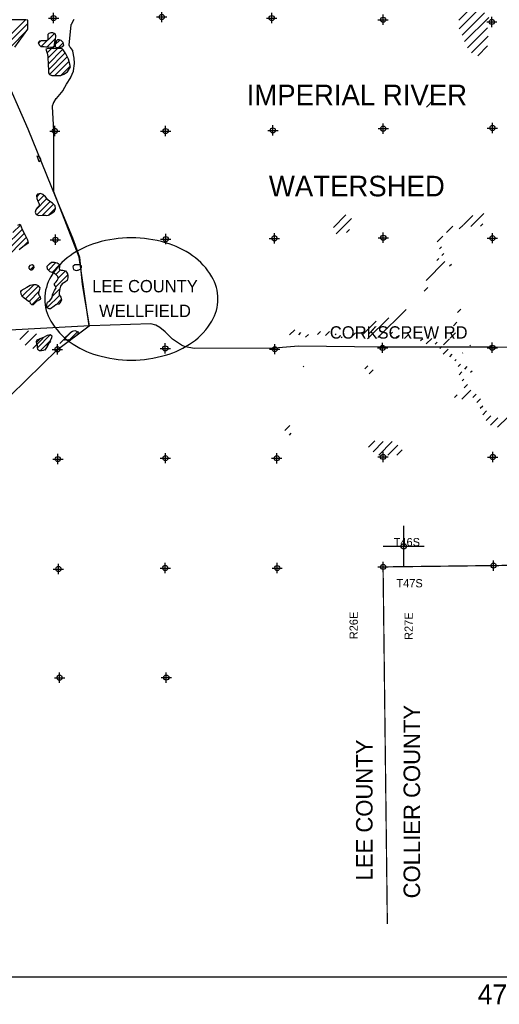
# Model space of a CAD drawing. Extents: x 164148 to 384280, y 737816 to 848299.
# Tile 19 of 41: x 266398 to 289685, y 737816 to 785614. Entities that reach past the tile are written whole.
import ezdxf
from ezdxf.enums import TextEntityAlignment as Align

# ---------------------------------------------------------------- set-up
doc = ezdxf.new("R2010")
doc.units = 0
doc.header["$LTSCALE"] = 1200
doc.header["$PDMODE"] = 34
doc.header["$PDSIZE"] = 250
doc.linetypes.add('DASHED', pattern=[0])
doc.linetypes.add('PHANTOM', pattern=[0])
doc.layers.get('0').update_dxf_attribs({"linetype": 'CONTINUOUS'})
for name, color, linetype in [('BORDER', 1, 'CONTINUOUS'), ('COUNTY', 15, 'PHANTOM'), ('MAJROADS', 9, 'CONTINUOUS'), ('SEC', 2, 'CONTINUOUS'), ('TEXT', 7, 'CONTINUOUS'), ('WETDBA', 11, 'CONTINUOUS'), ('WETFILL', 12, 'CONTINUOUS'), ('WSHEDS', 3, 'CONTINUOUS')]:
    doc.layers.add(name, color=color, linetype=linetype)

# ---------------------------------------------------------------- blocks, each defined once
blk = doc.blocks.new('TICK')
at = {"color": 0}
for points in [[(500, 0), (500, 1000)], [(0, 500), (1000, 500)]]:
    blk.add_lwpolyline(points, dxfattribs=at)
blk.add_point((500, 500), dxfattribs=at)
blk = doc.blocks.new('*X')
at = {"color": 0}
for p, q in [((265574, 784501), (266681, 785607)), ((265662, 784294), (266795, 785427)), ((265950, 784288), (266750, 785088)), ((267446, 784311), (268084, 784949)), ((267313, 784472), (267428, 784587)), ((267724, 784294), (268137, 784708)), ((268128, 784404), (268352, 784628)), ((268008, 784284), (268081, 784357)), ((268293, 784274), (268515, 784496)), ((267731, 784007), (267929, 784205)), ((267764, 783746), (268224, 784205)), ((267773, 783460), (268480, 784167)), ((267792, 783184), (268606, 783998)), ((267851, 782949), (268711, 783809)), ((268105, 782908), (268797, 783601)), ((268407, 782916), (268860, 783369)), ((267174, 776382), (267721, 776929)), ((267226, 777022), (267380, 777177)), ((267284, 776787), (267578, 777080)), ((267229, 776142), (267864, 776777)), ((267502, 776121), (268039, 776658)), ((267796, 776120), (268139, 776463)), ((266069, 775277), (266434, 775642)), ((265667, 774581), (266521, 775434)), ((265640, 773964), (266714, 775038)), ((265656, 774274), (266616, 775234)), ((240239, 774480), (240675, 774916)), ((240253, 774199), (240876, 774823)), ((240341, 773993), (241065, 774717)), ((266604, 774633), (266794, 774824)), ((240426, 773784), (241209, 774567)), ((240517, 773580), (241169, 774232)), ((240650, 773419), (241190, 773958)), ((267790, 773463), (268151, 773825)), ((267967, 773346), (268321, 773700)), ((240852, 773326), (241170, 773645)), ((266927, 773484), (267088, 773645)), ((268153, 773237), (268381, 773466)), ((268272, 773062), (268625, 773415)), ((268145, 772641), (268733, 773228)), ((266523, 772196), (267078, 772751)), ((266450, 772418), (266512, 772480)), ((266677, 772056), (267314, 772693)), ((266854, 771939), (267351, 772436)), ((267980, 772181), (268347, 772548)), ((267004, 771794), (267388, 772178)), ((267738, 771645), (268325, 772232)), ((239187, 771661), (239419, 771893)), ((268168, 771780), (268417, 772029)), ((267255, 769689), (267876, 770310)), ((268599, 770149), (268923, 770474)), ((268788, 770044), (269217, 770473)), ((267201, 769930), (267407, 770136)), ((267415, 769555), (267879, 770019)), ((236178, 767768), (236581, 768171)), ((236265, 767561), (236759, 768055)), ((240389, 767856), (240688, 768156)), ((240628, 767800), (241049, 768222)), ((236606, 767607), (236702, 767703)), ((239838, 767600), (240045, 767807)), ((240251, 767718), (240374, 767841)), ((240934, 767813), (241010, 767888)), ((239539, 767300), (239722, 767484)), ((239610, 767078), (239678, 767145)), ((239523, 766696), (239587, 766760)), ((239692, 766865), (239755, 766928)), ((239176, 766054), (239786, 766664)), ((239938, 766522), (239995, 766579)), ((239120, 765704), (239235, 765819)), ((237617, 764201), (238531, 765114)), ((240197, 765014), (240304, 765121)), ((237286, 764165), (237967, 764845)), ((234761, 764290), (234927, 764456)), ((237105, 764278), (237565, 764738)), ((240064, 764587), (240176, 764698)), ((226029, 764137), (226313, 764421)), ((226199, 763954), (226571, 764326)), ((226451, 763852), (226779, 764181)), ((227320, 764014), (227614, 764308)), ((235056, 764290), (235128, 764363)), ((235278, 764218), (235368, 764308)), ((235660, 764306), (235756, 764402)), ((235922, 764273), (236054, 764405)), ((236233, 764289), (236270, 764326)), ((236429, 764190), (236466, 764228)), ((236730, 764197), (236889, 764356)), ((238013, 764303), (238085, 764375)), ((238202, 764197), (238255, 764250)), ((238479, 764179), (238606, 764307)), ((238779, 764184), (238816, 764222)), ((238998, 764109), (239067, 764179)), ((239180, 763997), (239358, 764175)), ((239743, 763970), (239939, 764167)), ((239960, 764188), (240130, 764358)), ((226900, 763947), (227030, 764077)), ((239468, 763990), (239534, 764056)), ((239618, 763846), (239690, 763918)), ((239735, 763668), (239895, 763828)), ((240589, 763933), (240611, 763956)), ((239946, 763585), (240025, 763663)), ((240109, 763453), (240155, 763499)), ((240355, 763700), (240369, 763714)), ((235197, 763253), (235221, 763277)), ((235197, 763253), (235221, 763277)), ((237198, 763193), (237297, 763291)), ((240215, 763265), (240296, 763346)), ((240428, 763183), (240512, 763267)), ((237330, 763030), (237461, 763162)), ((240245, 763000), (240337, 763092)), ((240619, 763080), (240669, 763129)), ((240340, 762800), (240394, 762855)), ((240414, 762580), (240519, 762685)), ((240093, 762259), (240184, 762350)), ((240339, 762211), (240628, 762499)), ((240691, 762268), (240796, 762373)), ((240818, 762101), (240942, 762225)), ((240931, 761920), (241012, 762000)), ((241013, 761707), (241137, 761830)), ((241119, 761518), (241273, 761673)), ((241260, 761365), (241496, 761601)), ((241494, 761304), (241830, 761640)), ((234608, 761192), (234771, 761354)), ((234751, 761041), (234815, 761105)), ((237310, 760654), (237522, 760866)), ((237461, 760510), (237788, 760838)), ((237647, 760402), (238084, 760839)), ((237934, 760395), (238261, 760722)), ((238232, 760398), (238401, 760567))]:
    blk.add_line(p, q, dxfattribs=at)

msp = doc.modelspace()

# ---------------------------------------------------------------- linework, layer by layer
at = {"layer": 'BORDER', "color": 0}
msp.add_lwpolyline([(164148, 739153), (324148, 739153), (324148, 844153), (164148, 844153)], close=True, dxfattribs=at)
at = {"layer": 'COUNTY', "color": 0, "const_width": 60}
for points in [[(292966, 759164), (289406, 759115), (287697, 759094), (286891, 759084), (285810, 759071), (285252, 759064), (284042, 759050)], [(284042, 759050), (284249, 741709)]]:
    msp.add_lwpolyline(points, dxfattribs=at)
at = {"layer": 'MAJROADS', "color": 0}
for points in [[(265517, 783228), (266794, 780319), (268152, 776974), (268966, 775024), (269303, 774083), (269427, 772766), (269774, 770749)], [(292966, 769707), (289313, 769717), (284009, 769715), (279929, 769763), (278772, 769671), (274892, 769658), (274432, 769737), (274248, 769822), (273814, 770102), (273465, 770465), (273207, 770668), (273015, 770778), (272763, 770846), (269798, 770751), (258426, 770130), (258294, 770083), (245978, 763663), (245142, 763255), (244792, 763110), (244101, 762929), (234606, 763013)]]:
    msp.add_lwpolyline(points, dxfattribs=at)
at = {"layer": 'SEC', "color": 0}
for p in [(268042, 785690), (273296, 785745), (278633, 785691), (284045, 785612), (289323, 785508), (284049, 780325), (289353, 780355), (268105, 780210), (273484, 780206), (278695, 780236), (268135, 774931), (273489, 774961), (278767, 774999), (284054, 775029), (289349, 775009), (268231, 769610), (273468, 769658), (278780, 769620), (284017, 769684), (289346, 769689), (268253, 764282), (273473, 764329), (278877, 764325), (284039, 764389), (289367, 764385), (268278, 758948), (273463, 758995), (278899, 758991), (284042, 759050), (289406, 759115), (268332, 753671), (273517, 753676)]:
    msp.add_point(p, dxfattribs=at)
at = {"layer": 'TEXT', "color": 0, "linetype": 'DASHED'}
msp.add_lwpolyline([(276021, 772059, 0.133348), (275729, 773137, 0.106764), (274791, 774158, 0.082786), (273484, 774789, 0.071296), (271819, 775027, 0.071296), (270154, 774789, 0.082786), (268848, 774158, 0.106764), (267910, 773137, 0.133348), (267617, 772059, 0.133348), (267910, 770980, 0.106764), (268848, 769959, 0.082786), (270154, 769328, 0.071296), (271819, 769090, 0.071296), (273484, 769328, 0.082786), (274791, 769959, 0.106764), (275729, 770980, 0.133348)], format="xyb", close=True, dxfattribs=at)
at = {"layer": 'WETDBA', "color": 0}
for p, q in [((266461, 772445), (266443, 772401)), ((266598, 772539), (266461, 772445)), ((266752, 772621), (266598, 772539)), ((266902, 772712), (266752, 772621)), ((267065, 772751), (266902, 772712)), ((267202, 772751), (267065, 772751)), ((267307, 772700), (267202, 772751)), ((267399, 772603), (267307, 772700)), ((267329, 772372), (267384, 772531)), ((267384, 772531), (267399, 772603)), ((266443, 772401), (266450, 772309)), ((266450, 772309), (266505, 772214)), ((266505, 772214), (266609, 772107)), ((266609, 772107), (266721, 772023)), ((266721, 772023), (266827, 771958)), ((266827, 771958), (266886, 771917)), ((267201, 771918), (267246, 771960)), ((267246, 771960), (267303, 771989)), ((267303, 771989), (267315, 771999)), ((267315, 771999), (267350, 772018)), ((267327, 772293), (267329, 772372)), ((267359, 772217), (267327, 772293)), ((267350, 772018), (267405, 772056)), ((267375, 772197), (267359, 772217)), ((267394, 772169), (267375, 772197)), ((267411, 772143), (267394, 772169)), ((267405, 772056), (267423, 772086)), ((267423, 772086), (267411, 772143)), ((266886, 771917), (266910, 771853)), ((266910, 771853), (266967, 771795)), ((266967, 771795), (267071, 771792)), ((267071, 771792), (267201, 771918))]:
    msp.add_line(p, q, dxfattribs=at)
for points in [[(266795, 785148), (266795, 785596), (266696, 785607), (265947, 785613)], [(266156, 784283), (266795, 785148)], [(266309, 775645), (266418, 775682), (266520, 775434), (266641, 775181), (266772, 774922), (266806, 774766), (266545, 774595), (266365, 774441)], [(268802, 770031), (268761, 770068), (268614, 770054), (268571, 770051), (268609, 770185), (268773, 770332), (268888, 770453), (268958, 770494), (269081, 770531), (269235, 770465), (269225, 770359), (269227, 770346)]]:
    msp.add_lwpolyline(points, dxfattribs=at)
for points in [[(268075, 784280), (268086, 784413), (268106, 784533), (268133, 784641), (268145, 784827), (268113, 784935), (268013, 784982), (267904, 784977), (267815, 784946), (267764, 784893), (267761, 784805), (267767, 784746), (267769, 784683), (267754, 784625), (267680, 784581), (267567, 784588), (267444, 784591), (267353, 784573), (267303, 784490), (267366, 784373), (267425, 784312), (267587, 784307), (267666, 784298), (267790, 784290), (267897, 784279), (267997, 784285)], [(268485, 784310), (268534, 784378), (268513, 784505), (268409, 784608), (268322, 784639), (268240, 784642), (268185, 784592), (268156, 784511), (268128, 784425), (268126, 784305), (268167, 784272), (268240, 784269), (268328, 784278), (268398, 784277)], [(268871, 783327), (268773, 783691), (268632, 783961), (268501, 784148), (268437, 784208), (268030, 784202), (267778, 784208), (267665, 784191), (267740, 783984), (267762, 783832), (267774, 783413), (267792, 783192), (267797, 783038), (267844, 782951), (267955, 782911), (268146, 782907), (268397, 782912), (268535, 782962), (268717, 783082)], [(267348, 778721), (267244, 779000), (267356, 778955), (267405, 778863), (267412, 778809), (267399, 778770), (267386, 778742)], [(267962, 776214), (268092, 776316), (268144, 776442), (268114, 776578), (267998, 776702), (267855, 776782), (267760, 776877), (267658, 777017), (267520, 777125), (267406, 777183), (267268, 777151), (267220, 777076), (267234, 776934), (267278, 776799), (267331, 776703), (267357, 776591), (267254, 776482), (267175, 776384), (267147, 776265), (267192, 776155), (267329, 776109), (267521, 776122), (267644, 776119), (267716, 776111), (267804, 776121), (267842, 776148), (267883, 776181)], [(267037, 773509), (267096, 773578), (267085, 773670), (267000, 773709), (266895, 773680), (266847, 773622), (266836, 773555), (266882, 773515), (266936, 773477), (266962, 773471), (266987, 773473)], [(267894, 771580), (267825, 771574), (267740, 771633), (267718, 771776), (267754, 771898), (267838, 771958), (267909, 772025), (267972, 772129), (267991, 772252), (268016, 772340), (268093, 772468), (268164, 772600), (268122, 772693), (268086, 772746), (268096, 772815), (268163, 772892), (268219, 772954), (268273, 773057), (268250, 773141), (268150, 773240), (268058, 773310), (267884, 773379), (267743, 773504), (267736, 773656), (267840, 773763), (267935, 773841), (268083, 773847), (268212, 773805), (268262, 773774), (268299, 773747), (268323, 773694), (268324, 773605), (268310, 773538), (268328, 773485), (268406, 773456), (268486, 773458), (268615, 773428), (268677, 773353), (268719, 773280), (268743, 773192), (268732, 773082), (268703, 772961), (268627, 772889), (268465, 772797), (268378, 772671), (268348, 772552), (268308, 772378), (268311, 772252), (268389, 772139), (268426, 771995), (268394, 771935), (268303, 771807), (268185, 771785), (268158, 771777), (268078, 771713)], [(269366, 773521), (269391, 773596), (269402, 773646), (269316, 773711), (269201, 773719), (269076, 773716), (268996, 773654), (268978, 773611), (269003, 773491), (269087, 773450), (269157, 773445), (269207, 773450), (269242, 773461)], [(267636, 769564), (267767, 769780), (267824, 769921), (267944, 770135), (267972, 770259), (267882, 770311), (267725, 770276), (267555, 770190), (267371, 770123), (267236, 770058), (267193, 769987), (267207, 769888), (267240, 769814), (267252, 769707), (267266, 769626), (267352, 769560), (267461, 769551), (267562, 769566), (267638, 769602), (267675, 769631)]]:
    msp.add_lwpolyline(points, close=True, dxfattribs=at)
at = {"layer": 'WETFILL', "color": 0}
msp.add_lwpolyline([(268802, 770031), (269227, 770346)], dxfattribs=at)
at = {"layer": 'WSHEDS', "color": 0}
msp.add_lwpolyline([(265944, 767363), (268231, 769610), (269774, 770749), (269293, 774084), (268057, 777252, -0.094051), (268050, 777289), (268059, 780210, 0.014438), (268059, 780216), (267994, 781405, -0.088793), (267998, 781439), (268037, 781567, -0.072174), (268050, 781593), (268176, 781782, -0.028328), (268183, 781792), (268503, 782171, 0.049092), (268514, 782187), (268675, 782479, -0.010471), (268677, 782483), (268879, 782814, 0.038929), (268886, 782828), (269004, 783113, 0.065309), (269010, 783138), (269057, 783492, 0.041813), (269057, 783509), (269049, 783739, 0.036786), (269047, 783754), (268984, 784094, 0.11844), (268965, 784137), (268873, 784257, 0.021185), (268867, 784263), (268834, 784299, -0.211079), (268808, 784376), (268899, 785364, -0.095661), (268910, 785400), (269036, 785647, -0.278649)], format="xyb", dxfattribs=at)

# ---------------------------------------------------------------- block references
at = {"color": 0, "xscale": 2, "yscale": 2, "zscale": 2}
msp.add_blockref('TICK', (284042, 759050), dxfattribs=at)
at = {"layer": 'WETDBA', "color": 0, "xscale": 1.5, "yscale": 1.5, "zscale": 1.5}
msp.add_blockref('*X', (-72636, -376123), dxfattribs=at)
at = {"layer": 'WETDBA', "color": 0}
msp.add_blockref('*X', (0, 0), dxfattribs=at)
msp.add_blockref('*X', (0, 0), dxfattribs=at)
at = {"layer": 'WETFILL', "color": 0}
msp.add_blockref('*X', (0, 0), dxfattribs=at)
msp.add_blockref('*X', (0, 0), dxfattribs=at)
msp.add_blockref('*X', (0, 0), dxfattribs=at)
msp.add_blockref('*X', (0, 0), dxfattribs=at)
msp.add_blockref('*X', (0, 0), dxfattribs=at)
msp.add_blockref('*X', (0, 0), dxfattribs=at)
msp.add_blockref('*X', (0, 0), dxfattribs=at)
msp.add_blockref('*X', (0, 0), dxfattribs=at)
msp.add_blockref('*X', (0, 0), dxfattribs=at)
msp.add_blockref('*X', (0, 0), dxfattribs=at)
msp.add_blockref('*X', (0, 0), dxfattribs=at)
msp.add_blockref('*X', (0, 0), dxfattribs=at)
msp.add_blockref('*X', (0, 0), dxfattribs=at)
msp.add_blockref('*X', (0, 0), dxfattribs=at)
msp.add_blockref('*X', (0, 0), dxfattribs=at)
msp.add_blockref('*X', (0, 0), dxfattribs=at)
msp.add_blockref('*X', (0, 0), dxfattribs=at)
msp.add_blockref('*X', (0, 0), dxfattribs=at)
msp.add_blockref('*X', (0, 0), dxfattribs=at)
msp.add_blockref('*X', (0, 0), dxfattribs=at)
msp.add_blockref('*X', (0, 0), dxfattribs=at)
msp.add_blockref('*X', (0, 0), dxfattribs=at)
msp.add_blockref('*X', (0, 0), dxfattribs=at)
msp.add_blockref('*X', (0, 0), dxfattribs=at)
msp.add_blockref('*X', (0, 0), dxfattribs=at)
msp.add_blockref('*X', (0, 0), dxfattribs=at)
msp.add_blockref('*X', (0, 0), dxfattribs=at)
msp.add_blockref('*X', (0, 0), dxfattribs=at)
msp.add_blockref('*X', (0, 0), dxfattribs=at)
msp.add_blockref('*X', (0, 0), dxfattribs=at)
msp.add_blockref('*X', (0, 0), dxfattribs=at)
msp.add_blockref('*X', (0, 0), dxfattribs=at)
msp.add_blockref('*X', (0, 0), dxfattribs=at)
msp.add_blockref('*X', (0, 0), dxfattribs=at)
msp.add_blockref('*X', (0, 0), dxfattribs=at)
msp.add_blockref('*X', (0, 0), dxfattribs=at)
msp.add_blockref('*X', (0, 0), dxfattribs=at)
msp.add_blockref('*X', (0, 0), dxfattribs=at)
msp.add_blockref('*X', (0, 0), dxfattribs=at)
msp.add_blockref('*X', (0, 0), dxfattribs=at)
msp.add_blockref('*X', (0, 0), dxfattribs=at)
msp.add_blockref('*X', (0, 0), dxfattribs=at)
msp.add_blockref('*X', (0, 0), dxfattribs=at)
msp.add_blockref('*X', (0, 0), dxfattribs=at)
msp.add_blockref('*X', (0, 0), dxfattribs=at)
msp.add_blockref('*X', (0, 0), dxfattribs=at)
msp.add_blockref('*X', (0, 0), dxfattribs=at)
msp.add_blockref('*X', (0, 0), dxfattribs=at)
msp.add_blockref('*X', (0, 0), dxfattribs=at)
msp.add_blockref('*X', (0, 0), dxfattribs=at)
msp.add_blockref('*X', (0, 0), dxfattribs=at)

# ---------------------------------------------------------------- texts
at = {"layer": 'MAJROADS', "color": 0}
msp.add_text('CORKSCREW RD', height=600, dxfattribs=at).set_placement((281457, 770131))
at = {"layer": 'TEXT', "color": 0}
for s, height, p in [('IMPERIAL RIVER', 1000, (282768, 781461)), ('WATERSHED', 1000, (282768, 777037)), ('LEE COUNTY', 600, (272482, 772378)), ('WELLFIELD', 600, (272482, 771178)), ('47A-WM', 967, (291148, 737816))]:
    msp.add_text(s, height=height, dxfattribs=at).set_placement(p, align=Align.CENTER)
for s, p in [('T46S', (284556, 760053)), ('T47S', (284689, 758057))]:
    msp.add_text(s, height=400, dxfattribs=at).set_placement(p)
for s, p in [('R26E', (282814, 755538)), ('R27E', (285485, 755505))]:
    msp.add_text(s, height=400, rotation=90, dxfattribs=at).set_placement(p)
for s, p in [('COLLIER COUNTY', (285837, 747654)), ('LEE COUNTY', (283530, 747249))]:
    msp.add_text(s, height=800, rotation=90, dxfattribs=at).set_placement(p, align=Align.CENTER)

doc.saveas('drawing.dxf')
